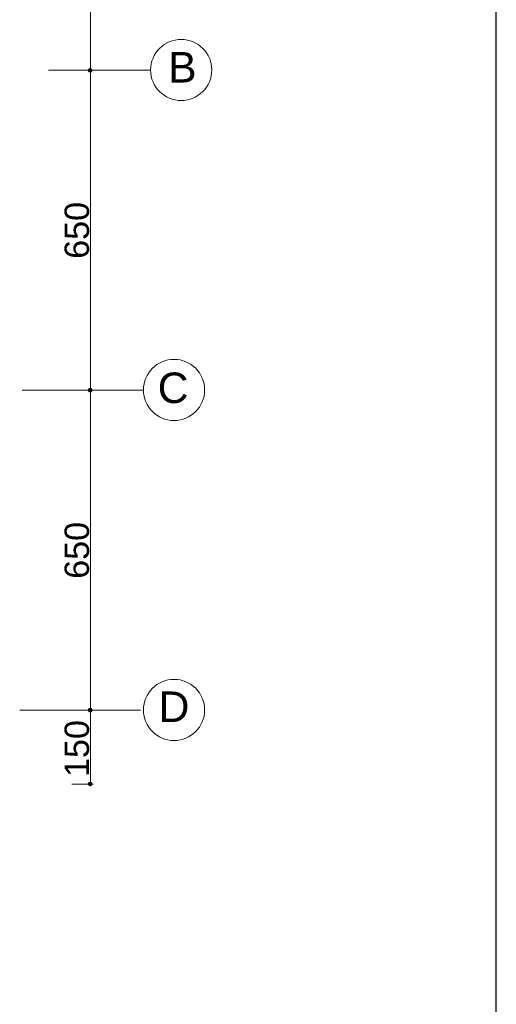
# Model space of a CAD drawing. Header units: metres. Extents: x 5.7 to 89.8, y 4 to 63.5.
# Tile 43 of 45: x 67.2 to 76.9, y 25.2 to 45.2. Entities that reach past the tile are written whole.
import ezdxf

# ---------------------------------------------------------------- set-up
doc = ezdxf.new("R2010")
doc.units = ezdxf.units.M
doc.header["$MEASUREMENT"] = 0
for name, color, linetype in [('PDF10_ax', 7, 'Continuous'), ('PDF10_dim', 7, 'Continuous'), ('PDF10_KADR', 7, 'Continuous'), ('PDF10_Text', 7, 'Continuous'), ('PDF10_W', 7, 'Continuous')]:
    doc.layers.add(name, color=color, linetype=linetype)
doc.styles.add('PDF Arial', font='arial.ttf')

msp = doc.modelspace()

# ---------------------------------------------------------------- linework, layer by layer
at = {"layer": 'PDF10_ax', "lineweight": 9}
for points in [[(68.086, 44.165), (69.82, 44.165)], [(67.219, 37.664), (69.675, 37.664)], [(69.627, 31.163), (67.171, 31.163)]]:
    msp.add_lwpolyline(points, dxfattribs=at)
for centre in [(70.451, 44.17), (70.306, 37.669), (70.306, 31.168)]:
    msp.add_circle(centre, 0.621, dxfattribs=at)
at = {"layer": 'PDF10_dim', "lineweight": 20}
for points in [[(68.606, 44.262), (68.606, 50.464)], [(68.606, 37.761), (68.606, 44.06)], [(68.606, 31.26), (68.606, 37.568)], [(68.606, 29.767), (68.606, 31.067)], [(68.231, 29.661), (68.664, 29.661)]]:
    msp.add_lwpolyline(points, dxfattribs=at)
for points in [[(68.664, 44.165), (67.759, 44.165)], [(68.664, 37.664), (67.749, 37.664)], [(68.664, 31.163), (67.807, 31.163)]]:
    msp.add_lwpolyline(points, close=True, dxfattribs=at)
at = {"layer": 'PDF10_KADR', "lineweight": 25}
msp.add_lwpolyline([(76.851, 4.832), (76.851, 62.657)], dxfattribs=at)
at = {"layer": 'PDF10_W', "lineweight": 9}
for points in [[(68.606, 44.214), (68.606, 44.262)], [(68.606, 44.117), (68.606, 44.06)], [(68.606, 37.713), (68.606, 37.761)], [(68.606, 37.616), (68.606, 37.568)], [(68.606, 31.212), (68.606, 31.26)], [(68.606, 31.115), (68.606, 31.067)], [(68.606, 29.709), (68.606, 29.767)]]:
    msp.add_lwpolyline(points, dxfattribs=at)
at = {"layer": 'PDF10_W', "transparency": 33554559}
for points in [[(68.606, 44.214), (68.568, 44.194), (68.606, 44.165)], [(68.606, 44.214), (68.606, 44.165), (68.568, 44.194)], [(68.635, 44.194), (68.606, 44.165), (68.606, 44.214)], [(68.635, 44.194), (68.606, 44.214), (68.606, 44.165)], [(68.568, 44.194), (68.606, 44.165), (68.548, 44.165)], [(68.606, 44.165), (68.568, 44.194), (68.548, 44.165)], [(68.606, 44.165), (68.548, 44.165), (68.568, 44.127)], [(68.548, 44.165), (68.568, 44.127), (68.606, 44.165)], [(68.568, 44.127), (68.606, 44.117), (68.606, 44.165)], [(68.568, 44.127), (68.606, 44.165), (68.606, 44.117)], [(68.654, 44.165), (68.635, 44.194), (68.606, 44.165)], [(68.606, 44.165), (68.654, 44.165), (68.635, 44.194)], [(68.606, 44.117), (68.606, 44.165), (68.635, 44.127)], [(68.606, 44.165), (68.635, 44.127), (68.654, 44.165)], [(68.606, 44.117), (68.635, 44.127), (68.606, 44.165)], [(68.635, 44.127), (68.606, 44.165), (68.654, 44.165)], [(68.568, 37.703), (68.606, 37.664), (68.548, 37.664)], [(68.606, 37.664), (68.568, 37.703), (68.548, 37.664)], [(68.606, 37.664), (68.548, 37.664), (68.568, 37.626)], [(68.548, 37.664), (68.568, 37.626), (68.606, 37.664)], [(68.606, 37.713), (68.568, 37.703), (68.606, 37.664)], [(68.606, 37.713), (68.606, 37.664), (68.568, 37.703)], [(68.568, 37.626), (68.606, 37.616), (68.606, 37.664)], [(68.568, 37.626), (68.606, 37.664), (68.606, 37.616)], [(68.635, 37.703), (68.606, 37.664), (68.606, 37.713)], [(68.635, 37.703), (68.606, 37.713), (68.606, 37.664)], [(68.654, 37.664), (68.635, 37.703), (68.606, 37.664)], [(68.606, 37.664), (68.654, 37.664), (68.635, 37.703)], [(68.606, 37.616), (68.606, 37.664), (68.635, 37.626)], [(68.606, 37.664), (68.635, 37.626), (68.654, 37.664)], [(68.606, 37.616), (68.635, 37.626), (68.606, 37.664)], [(68.635, 37.626), (68.606, 37.664), (68.654, 37.664)], [(68.606, 31.212), (68.568, 31.202), (68.606, 31.163)], [(68.606, 31.212), (68.606, 31.163), (68.568, 31.202)], [(68.635, 31.202), (68.606, 31.163), (68.606, 31.212)], [(68.635, 31.202), (68.606, 31.212), (68.606, 31.163)], [(68.568, 31.202), (68.606, 31.163), (68.548, 31.163)], [(68.606, 31.163), (68.568, 31.202), (68.548, 31.163)], [(68.606, 31.163), (68.548, 31.163), (68.568, 31.125)], [(68.548, 31.163), (68.568, 31.125), (68.606, 31.163)], [(68.568, 31.125), (68.606, 31.115), (68.606, 31.163)], [(68.568, 31.125), (68.606, 31.163), (68.606, 31.115)], [(68.654, 31.163), (68.635, 31.202), (68.606, 31.163)], [(68.606, 31.163), (68.654, 31.163), (68.635, 31.202)], [(68.606, 31.115), (68.606, 31.163), (68.635, 31.125)], [(68.606, 31.163), (68.635, 31.125), (68.654, 31.163)], [(68.606, 31.115), (68.635, 31.125), (68.606, 31.163)], [(68.635, 31.125), (68.606, 31.163), (68.654, 31.163)], [(68.606, 29.661), (68.568, 29.699), (68.548, 29.661)], [(68.548, 29.661), (68.568, 29.632), (68.606, 29.661)], [(68.606, 29.709), (68.606, 29.661), (68.568, 29.699)], [(68.568, 29.632), (68.606, 29.661), (68.606, 29.613)], [(68.635, 29.699), (68.606, 29.709), (68.606, 29.661)], [(68.606, 29.661), (68.654, 29.661), (68.635, 29.699)], [(68.606, 29.613), (68.635, 29.632), (68.606, 29.661)], [(68.635, 29.632), (68.606, 29.661), (68.654, 29.661)]]:
    msp.add_solid(points, dxfattribs=at)

# ---------------------------------------------------------------- texts
at = {"layer": 'PDF10_Text', "char_height": 0.62, "attachment_point": 7, "style": 'PDF Arial'}
for s, insert in [('B', (70.186, 43.915)), ('C', (69.974, 37.394)), ('D', (69.993, 30.923))]:
    msp.add_mtext(s, dxfattribs=dict(at, insert=insert))
at = {"layer": 'PDF10_Text', "char_height": 0.4964, "attachment_point": 7, "rotation": 90, "style": 'PDF Arial'}
for s, insert in [('650', (68.586, 40.332)), ('650', (68.586, 33.831)), ('150', (68.586, 29.805))]:
    msp.add_mtext(s, dxfattribs=dict(at, insert=insert))

doc.saveas('drawing.dxf')
